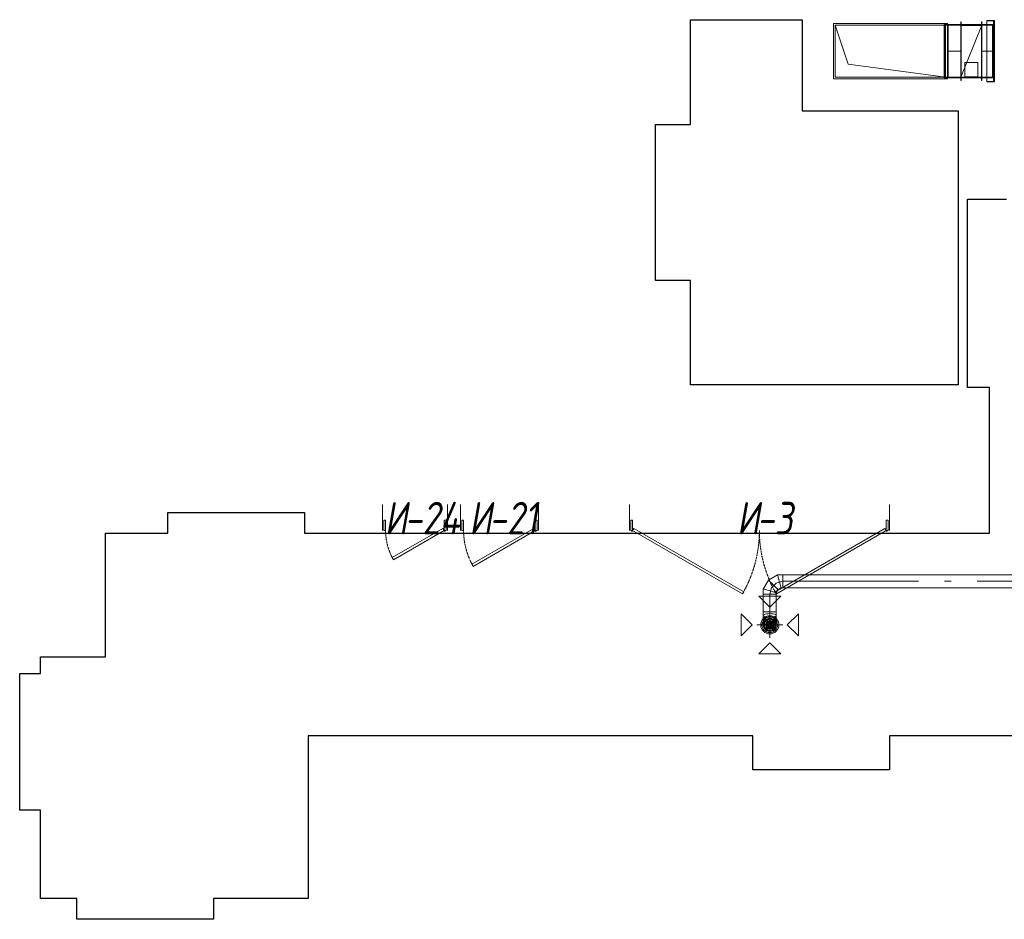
# Model space of a CAD drawing. Header units: millimetres. Extents: x -559767 to 178656, y -69521 to 138453.
# Tile 2 of 256: x -537841 to -530267, y 99031 to 105951. Entities that reach past the tile are written whole.
import ezdxf

# ---------------------------------------------------------------- set-up
doc = ezdxf.new("R2010")
doc.units = ezdxf.units.MM
doc.linetypes.add('-D1-02х01', pattern=[3, 2, -1])
doc.layers.get('Defpoints').update_dxf_attribs({"color": 31})
doc.layers.add('A-DOOR', color=7, linetype='Continuous', lineweight=5)
doc.layers.add('A-DOOR-IDEN', color=7, linetype='Continuous', lineweight=9)
doc.layers.add('PDF7_Geometry', color=7, linetype='Continuous', true_color=0xaaaaaa)
doc.styles.add('fl_iso paper', font='isocpeur.ttf', dxfattribs={"width": 0.8, "oblique": 10})

# ---------------------------------------------------------------- blocks, each defined once
blk = doc.blocks.new('A_MEQ_DoorWall - ОВ-7357003-50_AS_M_L13')
at = {"layer": 'A-DOOR'}
for p, q in [((326.3, 375), (-150, 100)), ((-140, 82.7), (336.3, 357.7)), ((336.3, 357.7), (326.3, 375)), ((-175, 100), (-175, -100)), ((-150, 100), (-165, 100)), ((-165, 100), (-165, 20)), ((-150, 20), (-150, 100)), ((-150, 100), (-140, 82.7)), ((415, 100), (400, 100)), ((400, 100), (400, 20)), ((415, 20), (415, 100)), ((425, 100), (425, -100)), ((-165, 20), (-150, 20)), ((400, 20), (415, 20))]:
    blk.add_line(p, q, dxfattribs=at)
at = {"layer": 'A-DOOR', "linetype": '-D1-02х01'}
blk.add_arc((-150, 100), 550, 360, 30, dxfattribs=at)
at = {"layer": 'A-DOOR'}
blk.add_arc((-155, 100), 5, 0, 180, dxfattribs=at)
blk = doc.blocks.new('A_MEQ_DoorWall - ОВ-7356846-50_AS_M_L13')
at = {"layer": 'A-DOOR'}
for p, q in [((289.7, 325), (-100, 100)), ((-90, 82.7), (299.7, 307.7)), ((299.7, 307.7), (289.7, 325)), ((-125, 100), (-125, -100)), ((-100, 100), (-115, 100)), ((-115, 100), (-115, 20)), ((-100, 20), (-100, 100)), ((-100, 100), (-90, 82.7)), ((365, 100), (350, 100)), ((350, 100), (350, 20)), ((365, 20), (365, 100)), ((375, 100), (375, -100)), ((-115, 20), (-100, 20)), ((350, 20), (365, 20))]:
    blk.add_line(p, q, dxfattribs=at)
at = {"layer": 'A-DOOR', "linetype": '-D1-02х01'}
blk.add_arc((-100, 100), 450, 360, 30, dxfattribs=at)
at = {"layer": 'A-DOOR'}
blk.add_arc((-105, 100), 5, 0, 180, dxfattribs=at)
blk = doc.blocks.new('A_MEQ_DoorWall - ОВ-7407793-50_AS_M_L13')
at = {"layer": 'A-DOOR'}
for p, q in [((-5.6, 587.5), (-850, 100)), ((-840, 82.7), (4.4, 570.2)), ((4.4, 570.2), (-5.6, 587.5)), ((245.6, 570.2), (255.6, 587.5)), ((1090, 82.7), (245.6, 570.2)), ((255.6, 587.5), (1100, 100)), ((-875, 100), (-875, -100)), ((-850, 100), (-865, 100)), ((-865, 100), (-865, 20)), ((-850, 20), (-850, 100)), ((-850, 100), (-840, 82.7)), ((1100, 100), (1090, 82.7)), ((1115, 100), (1100, 100)), ((1100, 100), (1100, 20)), ((1115, 20), (1115, 100)), ((1125, 100), (1125, -100)), ((-865, 20), (-850, 20)), ((1100, 20), (1115, 20))]:
    blk.add_line(p, q, dxfattribs=at)
at = {"layer": 'A-DOOR', "linetype": '-D1-02х01'}
for centre, start, end in [((-850, 100), 360, 30), ((1100, 100), 150, 180)]:
    blk.add_arc(centre, 975, start, end, dxfattribs=at)
at = {"layer": 'A-DOOR'}
for centre in [(-855, 100), (1105, 100)]:
    blk.add_arc(centre, 5, 0, 180, dxfattribs=at)
blk = doc.blocks.new('ghftytytd')
at = {"layer": 'PDF7_Geometry', "color": 3, "lineweight": 18, "true_color": 0x00ff00}
for points in [[(12996, 13224.5), (12996, 13650.5), (12120, 13650.5), (12120, 13224.5)], [(12996, 13650.5), (12996, 13224.5), (12120, 13224.5), (12120, 13650.5)], [(12133, 13637.5), (12133, 13237.5), (12983, 13237.5), (12233, 13337.5)], [(13003, 13642.5), (12971.9, 13642.5)], [(12971.9, 13232.5), (12971.9, 13642.5)], [(12976.9, 13237.5), (12976.9, 13637.5)], [(13003, 13637.5), (12976.9, 13637.5), (13003, 13637.5), (13003, 13237.5), (12976.9, 13237.5), (13003, 13237.5)], [(13003, 13642.5), (13003, 13232.5)], [(13003, 13237.5), (13003, 13637.5)], [(13100, 13637.5), (13003, 13637.5)], [(13102, 13662.5), (13102, 13212.5), (13100, 13212.5), (13102, 13212.5), (13102, 13662.5), (13100, 13662.5), (13100, 13212.5), (13100, 13662.5)], [(13100, 13232.5), (13100, 13642.5)], [(13260, 13642.5), (13100, 13642.5)], [(13100, 13642.5), (13100, 13232.5)], [(13260, 13637.6), (13100, 13637.6)], [(13100, 13237.5), (13100, 13637.5)], [(13260, 13637.4), (13100, 13637.4)], [(13100, 13636), (13100, 13239), (13260, 13239), (13100, 13239), (13100, 13636), (13260, 13636)], [(13258, 13637.5), (13258, 13237.5), (13102, 13237.5), (13258, 13237.5), (13258, 13637.5), (13102, 13637.5)], [(13102, 13237.5), (13102, 13637.5)], [(13260, 13662.5), (13260, 13212.5), (13258, 13212.5), (13260, 13212.5), (13260, 13662.5), (13258, 13662.5)], [(13258, 13212.5), (13258, 13662.5)], [(13260, 13232.5), (13260, 13642.5)], [(13260, 13642.5), (13343, 13642.5)], [(13260, 13637.4), (13260, 13637.6)], [(13260, 13637.5), (13260, 13237.5)], [(13260, 13637.5), (13343, 13637.5)], [(13260, 13239), (13260, 13636)], [(13358, 13673.5), (13358, 13201.5), (13300, 13201.5), (13358, 13201.5), (13358, 13673.5), (13300, 13673.5)], [(13300, 13201.5), (13300, 13673.5)], [(13300, 13203.5), (13350, 13203.5), (13300, 13203.5), (13300, 13671.5), (13350, 13671.5), (13300, 13671.5)], [(13343, 13232.5), (13343, 13642.5)], [(13343, 13637.5), (13343, 13237.5)], [(13350, 13203.5), (13350, 13671.5)], [(13350, 13656.5), (13358, 13656.5)], [(13350, 13656.5), (13350, 13656.4), (13350, 13655.9), (13350, 13655), (13350, 13654), (13350, 13652.8), (13350, 13651.5), (13350, 13650.2), (13350, 13649), (13350, 13648), (13350, 13647.2), (13350, 13646.7), (13350, 13646.5), (13350, 13646.7), (13350, 13647.2), (13350, 13648), (13350, 13649), (13350, 13650.2), (13350, 13651.5), (13350, 13652.8), (13350, 13654), (13350, 13655), (13350, 13655.9), (13350, 13656.4)], [(13358, 13646.5), (13350, 13646.5)], [(13350, 13237.5), (13358, 13237.5), (13350, 13237.5), (13350, 13637.5), (13358, 13637.5), (13350, 13637.5)], [(13358, 13646.5), (13358, 13646.7), (13358, 13647.2), (13358, 13648), (13358, 13649), (13358, 13650.2), (13358, 13651.5), (13358, 13652.8), (13358, 13654), (13358, 13655), (13358, 13655.9), (13358, 13656.4), (13358, 13656.5), (13358, 13656.4), (13358, 13655.9), (13358, 13655), (13358, 13654), (13358, 13652.8), (13358, 13651.5), (13358, 13650.2), (13358, 13649), (13358, 13648), (13358, 13647.2), (13358, 13646.7)], [(13358, 13237.5), (13358, 13637.5)], [(13230, 13349.5), (13130, 13349.5)], [(13130, 13239.5), (13130, 13349.5)], [(13003, 13232.5), (12971.9, 13232.5)], [(13100, 13237.5), (13003, 13237.5)], [(13100, 13232.5), (13003, 13232.5)], [(13260, 13237.6), (13100, 13237.6)], [(13260, 13237.4), (13100, 13237.4)], [(13230, 13239.5), (13130, 13239.5)], [(13260, 13237.4), (13260, 13237.6)], [(13260, 13232.5), (13343, 13232.5)], [(13350, 13228.5), (13358, 13228.5)], [(13350, 13228.5), (13350, 13228.3), (13350, 13227.9), (13350, 13227), (13350, 13226), (13350, 13224.8), (13350, 13223.5), (13350, 13222.2), (13350, 13221), (13350, 13220), (13350, 13219.2), (13350, 13218.7), (13350, 13218.5), (13350, 13218.7), (13350, 13219.2), (13350, 13220), (13350, 13221), (13350, 13222.2), (13350, 13223.5), (13350, 13224.8), (13350, 13226), (13350, 13227), (13350, 13227.9), (13350, 13228.3)], [(13358, 13218.5), (13350, 13218.5)], [(13358, 13218.5), (13358, 13218.7), (13358, 13219.2), (13358, 13220), (13358, 13221), (13358, 13222.2), (13358, 13223.5), (13358, 13224.8), (13358, 13226), (13358, 13227), (13358, 13227.9), (13358, 13228.3), (13358, 13228.5), (13358, 13228.3), (13358, 13227.9), (13358, 13227), (13358, 13226), (13358, 13224.8), (13358, 13223.5), (13358, 13222.2), (13358, 13221), (13358, 13220), (13358, 13219.2), (13358, 13218.7)]]:
    blk.add_lwpolyline(points, close=True, dxfattribs=at)
for points in [[(12133, 13637.5), (12983, 13637.5), (12983, 13237.5)], [(13100, 13642.5), (13003, 13642.5)], [(13003, 13642.5), (13100, 13642.5)], [(13003, 13232.5), (13003, 13642.5)], [(13003, 13642.5), (13003, 13232.5)], [(13100, 13637.6), (13100, 13637.4)], [(13260, 13637.5), (13100, 13637.5)], [(13100, 13637.5), (13260, 13637.5)], [(13100, 13237.5), (13100, 13637.5)], [(13100, 13637.5), (13260, 13637.5)], [(13260, 13637.5), (13100, 13237.5)], [(13100, 13237.5), (13260, 13637.5)], [(13100, 13237.5), (13100, 13637.5)], [(13100, 13637.5), (13260, 13637.5)], [(13260, 13637.5), (13100, 13237.5)], [(13100, 13237.5), (13260, 13637.5)], [(13260, 13232.5), (13260, 13642.5)], [(13260, 13642.5), (13260, 13232.5)], [(13260, 13637.5), (13260, 13237.5)], [(13260, 13237.5), (13260, 13637.5)], [(13260, 13637.5), (13260, 13237.5)], [(13260, 13637.5), (13260, 13237.5)], [(13260, 13237.5), (13260, 13637.5)], [(13260, 13637.5), (13260, 13237.5)], [(13350, 13656.5), (13350, 13656.4), (13350, 13655.9), (13350, 13655), (13350, 13654), (13350, 13652.8), (13350, 13651.5), (13350, 13650.2), (13350, 13649), (13350, 13648), (13350, 13647.2), (13350, 13646.7), (13350, 13646.5)], [(13350, 13646.5), (13350, 13646.7), (13350, 13647.2), (13350, 13648), (13350, 13649), (13350, 13650.2), (13350, 13651.5), (13350, 13652.8), (13350, 13654), (13350, 13655), (13350, 13655.9), (13350, 13656.4), (13350, 13656.5)], [(13358, 13646.5), (13358, 13646.7), (13358, 13647.2), (13358, 13648), (13358, 13649), (13358, 13650.2), (13358, 13651.5), (13358, 13652.8), (13358, 13654), (13358, 13655), (13358, 13655.9), (13358, 13656.4), (13358, 13656.5)], [(13358, 13656.5), (13358, 13656.4), (13358, 13655.9), (13358, 13655), (13358, 13654), (13358, 13652.8), (13358, 13651.5), (13358, 13650.2), (13358, 13649), (13358, 13648), (13358, 13647.2), (13358, 13646.7), (13358, 13646.5)], [(13100, 13437.5), (13003, 13437.5)], [(13260, 13437.5), (13343, 13437.5)], [(13230, 13239.5), (13230, 13349.5)], [(13230, 13349.5), (13230, 13239.5)], [(13100, 13237.6), (13100, 13237.4)], [(13260, 13237.5), (13100, 13237.5)], [(13100, 13237.5), (13260, 13237.5)], [(13260, 13237.5), (13100, 13237.5)], [(13100, 13237.5), (13260, 13237.5)], [(13260, 13237.5), (13100, 13237.5)], [(13260, 13237.5), (13100, 13237.5)], [(13100, 13237.5), (13260, 13237.5)], [(13260, 13237.5), (13100, 13237.5)], [(13260, 13232.5), (13100, 13232.5)], [(13100, 13232.5), (13260, 13232.5)], [(13343, 13237.5), (13260, 13237.5)], [(13343, 13237.5), (13260, 13237.5)], [(13350, 13228.5), (13350, 13228.3), (13350, 13227.9), (13350, 13227), (13350, 13226), (13350, 13224.8), (13350, 13223.5), (13350, 13222.2), (13350, 13221), (13350, 13220), (13350, 13219.2), (13350, 13218.7), (13350, 13218.5)], [(13350, 13218.5), (13350, 13218.7), (13350, 13219.2), (13350, 13220), (13350, 13221), (13350, 13222.2), (13350, 13223.5), (13350, 13224.8), (13350, 13226), (13350, 13227), (13350, 13227.9), (13350, 13228.3), (13350, 13228.5)], [(13358, 13218.5), (13358, 13218.7), (13358, 13219.2), (13358, 13220), (13358, 13221), (13358, 13222.2), (13358, 13223.5), (13358, 13224.8), (13358, 13226), (13358, 13227), (13358, 13227.9), (13358, 13228.3), (13358, 13228.5)], [(13358, 13228.5), (13358, 13228.3), (13358, 13227.9), (13358, 13227), (13358, 13226), (13358, 13224.8), (13358, 13223.5), (13358, 13222.2), (13358, 13221), (13358, 13220), (13358, 13219.2), (13358, 13218.7), (13358, 13218.5)]]:
    blk.add_lwpolyline(points, dxfattribs=at)
at = {"layer": 'PDF7_Geometry', "color": 5, "lineweight": 18, "true_color": 0x0000ff}
for points in [[(11729.5, 9410), (11729.5, 9408.3), (11729.5, 9403.3), (11729.5, 9395.3), (11729.5, 9385), (11729.5, 9372.9), (11729.5, 9360), (11729.5, 9372.9), (11729.5, 9385), (11729.5, 9395.3), (11729.5, 9403.3), (11729.5, 9408.3), (11729.5, 9410), (11689.3, 9410), (11619.7, 9369.8), (11579.5, 9300.2), (11579.5, 9260), (11581.2, 9260), (11586.2, 9260), (11594.2, 9260), (11604.5, 9260), (11616.6, 9260), (11629.5, 9260), (11616.6, 9260), (11604.5, 9260), (11594.2, 9260), (11586.2, 9260), (11581.2, 9260), (11579.5, 9260)], [(11680, 9024.7), (11678.3, 9037.7), (11673.3, 9049.7), (11665.3, 9060.1), (11655, 9068), (11642.9, 9073), (11630, 9074.7), (11642.9, 9073), (11655, 9068), (11665.3, 9060.1), (11673.3, 9049.7), (11678.3, 9037.7), (11680, 9024.7), (11680, 9051.5), (11680, 9097.9), (11680, 9124.7), (11680, 9260), (11678.3, 9260), (11673.3, 9260), (11665.3, 9260), (11655, 9260), (11642.9, 9260), (11630, 9260), (11642.9, 9260), (11655, 9260), (11665.3, 9260), (11673.3, 9260), (11678.3, 9260), (11680, 9260), (11680, 9273.4), (11693.4, 9296.6), (11716.6, 9310), (11730, 9310), (11730, 9311.7), (11730, 9316.7), (11730, 9324.6), (11730, 9335), (11730, 9347), (11730, 9360), (11730, 9347), (11730, 9335), (11730, 9324.6), (11730, 9316.7), (11730, 9311.7), (11730, 9310), (15722.9, 9310)], [(15722.9, 9410), (11730, 9410), (11730, 9408.3), (11730, 9403.3), (11730, 9395.3), (11730, 9385), (11730, 9372.9), (11730, 9360), (12773.5, 9360), (11730, 9360), (11730, 9372.9), (11730, 9385), (11730, 9395.3), (11730, 9403.3), (11730, 9408.3), (11730, 9410), (11689.8, 9410), (11620.2, 9369.8), (11580, 9300.2), (11580, 9260), (11581.7, 9260), (11586.7, 9260), (11594.6, 9260), (11605, 9260), (11617.1, 9260), (11630, 9260), (11617.1, 9260), (11605, 9260), (11594.6, 9260), (11586.7, 9260), (11581.7, 9260), (11580, 9260), (11581.7, 9260), (11586.7, 9260), (11594.6, 9260), (11605, 9260), (11617.1, 9260), (11630, 9260), (11630, 9124.7), (11617.1, 9124.7), (11605, 9124.7), (11594.6, 9124.7), (11586.7, 9124.7), (11581.7, 9124.7), (11580, 9124.7), (11581.7, 9124.7), (11586.7, 9124.7), (11594.6, 9124.7), (11605, 9124.7), (11617.1, 9124.7), (11630, 9124.7)], [(11730, 9360), (11730, 9372.9), (11730, 9385), (11730, 9395.3), (11730, 9403.3), (11730, 9408.3), (11730, 9410)], [(11730, 9410), (11730, 9408.3), (11730, 9403.3), (11730, 9395.3), (11730, 9385), (11730, 9372.9), (11730, 9360)], [(11679.5, 9260), (11677.8, 9260), (11672.8, 9260), (11664.9, 9260), (11654.5, 9260), (11642.5, 9260), (11629.5, 9260), (11642.5, 9260), (11654.5, 9260), (11664.9, 9260), (11672.8, 9260), (11677.8, 9260), (11679.5, 9260), (11679.5, 9273.4), (11692.9, 9296.6), (11716.1, 9310), (11729.5, 9310), (11729.5, 9311.7), (11729.5, 9316.7), (11729.5, 9324.6), (11729.5, 9335), (11729.5, 9347), (11729.5, 9360), (11729.5, 9347), (11729.5, 9335), (11729.5, 9324.6), (11729.5, 9316.7), (11729.5, 9311.7), (11729.5, 9310)], [(11729.5, 9360), (11679.5, 9346.6), (11642.9, 9310), (11629.5, 9260)], [(11680, 9346.6), (11643.4, 9310)], [(11730, 9360), (11680, 9346.6)], [(11643.4, 9310), (11630, 9260)], [(11630, 9124.7), (11617.1, 9124.7), (11605, 9124.7), (11594.6, 9124.7), (11586.7, 9124.7), (11581.7, 9124.7), (11580, 9124.7)], [(11580, 9124.7), (11580, 9097.9)], [(11580, 9097.9), (11580, 9051.5)], [(11630, 8925), (11630, 9125)], [(11680, 9124.7), (11678.3, 9124.7), (11673.3, 9124.7), (11665.3, 9124.7), (11655, 9124.7), (11642.9, 9124.7), (11630, 9124.7)], [(11630, 9124.7), (11642.9, 9124.7), (11655, 9124.7), (11665.3, 9124.7), (11673.3, 9124.7), (11678.3, 9124.7), (11680, 9124.7)], [(11630, 9124.7), (11630, 9074.7)], [(11530, 9025), (11730, 9025)], [(11630, 9074.7), (11617.1, 9073), (11605, 9068), (11594.6, 9060.1), (11586.7, 9049.7), (11581.7, 9037.7), (11580, 9024.7)], [(11580, 9024.7), (11581.7, 9037.7), (11586.7, 9049.7), (11594.6, 9060.1), (11605, 9068), (11617.1, 9073), (11630, 9074.7)], [(11580, 9051.5), (11580, 9024.7)], [(11630, 9075), (11651.6, 9062.5), (11651.6, 9037.5), (11630, 9025), (11608.3, 9012.5), (11608.3, 8987.5), (11630, 8975)], [(11630, 9074.7), (11630, 9038.1)], [(11630, 9038.1), (11630, 9024.7)]]:
    blk.add_lwpolyline(points, dxfattribs=at)
for points in [[(11702.7, 9360), (11699.3, 9372.9), (11696, 9385), (11693.3, 9395.3), (11691.1, 9403.3), (11689.8, 9408.3), (11689.3, 9410), (11689.8, 9408.3), (11691.1, 9403.3), (11693.3, 9395.3), (11696, 9385), (11699.3, 9372.9)], [(11703.2, 9360), (11699.7, 9372.9), (11696.5, 9385), (11693.7, 9395.3), (11691.6, 9403.3), (11690.3, 9408.3), (11689.8, 9410), (11690.3, 9408.3), (11691.6, 9403.3), (11693.7, 9395.3), (11696.5, 9385), (11699.7, 9372.9)], [(11656.3, 9333.2), (11646.8, 9342.7), (11638, 9351.5), (11630.4, 9359.1), (11624.6, 9364.9), (11620.9, 9368.5), (11619.7, 9369.8), (11620.9, 9368.5), (11624.6, 9364.9), (11630.4, 9359.1), (11638, 9351.5), (11646.8, 9342.7)], [(11656.8, 9333.2), (11647.3, 9342.7), (11638.5, 9351.5), (11630.9, 9359.1), (11625.1, 9364.9), (11621.4, 9368.5), (11620.2, 9369.8), (11621.4, 9368.5), (11625.1, 9364.9), (11630.9, 9359.1), (11638.5, 9351.5), (11647.3, 9342.7)], [(11656.3, 9333.2), (11665.8, 9323.7), (11674.6, 9314.9), (11682.2, 9307.3), (11688, 9301.5), (11691.7, 9297.8), (11692.9, 9296.6), (11691.7, 9297.8), (11688, 9301.5), (11682.2, 9307.3), (11674.6, 9314.9), (11665.8, 9323.7)], [(11656.8, 9333.2), (11666.3, 9323.7), (11675.1, 9314.9), (11682.7, 9307.3), (11688.5, 9301.5), (11692.1, 9297.8), (11693.4, 9296.6), (11692.1, 9297.8), (11688.5, 9301.5), (11682.7, 9307.3), (11675.1, 9314.9), (11666.3, 9323.7)], [(11702.7, 9360), (11706.2, 9347), (11709.4, 9335), (11712.2, 9324.6), (11714.3, 9316.7), (11715.7, 9311.7), (11716.1, 9310), (11715.7, 9311.7), (11714.3, 9316.7), (11712.2, 9324.6), (11709.4, 9335), (11706.2, 9347)], [(11703.2, 9360), (11706.7, 9347), (11709.9, 9335), (11712.7, 9324.6), (11714.8, 9316.7), (11716.1, 9311.7), (11716.6, 9310), (11716.1, 9311.7), (11714.8, 9316.7), (11712.7, 9324.6), (11709.9, 9335), (11706.7, 9347)], [(11730, 9360), (11730, 9347), (11730, 9335), (11730, 9324.6), (11730, 9316.7), (11730, 9311.7), (11730, 9310), (11730, 9311.7), (11730, 9316.7), (11730, 9324.6), (11730, 9335), (11730, 9347)], [(12973.5, 9360), (13026.4, 9360)], [(13226.4, 9360), (14226.4, 9360)], [(11545.1, 9245), (11630, 9160.1), (11714.8, 9245)], [(11629.5, 9286.8), (11616.6, 9290.2), (11604.5, 9293.5), (11594.2, 9296.3), (11586.2, 9298.4), (11581.2, 9299.7), (11579.5, 9300.2), (11581.2, 9299.7), (11586.2, 9298.4), (11594.2, 9296.3), (11604.5, 9293.5), (11616.6, 9290.2)], [(11630, 9286.8), (11617.1, 9290.2), (11605, 9293.5), (11594.6, 9296.3), (11586.7, 9298.4), (11581.7, 9299.7), (11580, 9300.2), (11581.7, 9299.7), (11586.7, 9298.4), (11594.6, 9296.3), (11605, 9293.5), (11617.1, 9290.2)], [(11630, 9124.7), (11617.1, 9124.7), (11605, 9124.7), (11594.6, 9124.7), (11586.7, 9124.7), (11581.7, 9124.7), (11580, 9124.7), (11580, 9260), (11581.7, 9260), (11586.7, 9260), (11594.6, 9260), (11605, 9260), (11617.1, 9260), (11630, 9260)], [(11629.5, 9286.8), (11642.5, 9283.3), (11654.5, 9280.1), (11664.9, 9277.3), (11672.8, 9275.2), (11677.8, 9273.8), (11679.5, 9273.4), (11677.8, 9273.8), (11672.8, 9275.2), (11664.9, 9277.3), (11654.5, 9280.1), (11642.5, 9283.3)], [(11630, 9286.8), (11642.9, 9283.3), (11655, 9280.1), (11665.3, 9277.3), (11673.3, 9275.2), (11678.3, 9273.8), (11680, 9273.4), (11678.3, 9273.8), (11673.3, 9275.2), (11665.3, 9277.3), (11655, 9280.1), (11642.9, 9283.3)], [(11630, 9260), (11642.9, 9260), (11655, 9260), (11665.3, 9260), (11673.3, 9260), (11678.3, 9260), (11680, 9260), (11678.3, 9260), (11673.3, 9260), (11665.3, 9260), (11655, 9260), (11642.9, 9260)], [(11410.2, 9109.5), (11495.1, 9024.6), (11410.2, 8939.7)], [(11680, 9097.9), (11678.3, 9101.4), (11673.3, 9104.6), (11665.3, 9107.4), (11655, 9109.5), (11642.9, 9110.9), (11630, 9111.3), (11617.1, 9110.9), (11605, 9109.5), (11594.6, 9107.4), (11586.7, 9104.6), (11581.7, 9101.4), (11580, 9097.9), (11581.7, 9094.5), (11586.7, 9091.2), (11594.6, 9088.4), (11605, 9086.3), (11617.1, 9085), (11630, 9084.5), (11642.9, 9085), (11655, 9086.3), (11665.3, 9088.4), (11673.3, 9091.2), (11678.3, 9094.5)], [(11630, 9124.7), (11642.9, 9124.7), (11655, 9124.7), (11665.3, 9124.7), (11673.3, 9124.7), (11678.3, 9124.7), (11680, 9124.7), (11678.3, 9124.7), (11673.3, 9124.7), (11665.3, 9124.7), (11655, 9124.7), (11642.9, 9124.7)], [(11849.8, 9109.8), (11765, 9025), (11849.8, 8940.1)], [(11680, 9051.5), (11678.3, 9061), (11673.3, 9069.8), (11665.3, 9077.4), (11655, 9083.2), (11642.9, 9086.9), (11630, 9088.1), (11617.1, 9086.9), (11605, 9083.2), (11594.6, 9077.4), (11586.7, 9069.8), (11581.7, 9061), (11580, 9051.5), (11581.7, 9042), (11586.7, 9033.2), (11594.6, 9025.6), (11605, 9019.8), (11617.1, 9016.1), (11630, 9014.9), (11642.9, 9016.1), (11655, 9019.8), (11665.3, 9025.6), (11673.3, 9033.2), (11678.3, 9042)], [(11580, 9025), (11594.6, 8989.6), (11630, 8975), (11665.3, 8989.6), (11680, 9025), (11665.3, 9060.3), (11630, 9075), (11594.6, 9060.3)], [(11580, 9024.7), (11581.7, 9011.8), (11586.7, 8999.7), (11594.6, 8989.4), (11605, 8981.4), (11617.1, 8976.4), (11630, 8974.7), (11642.9, 8976.4), (11655, 8981.4), (11665.3, 8989.4), (11673.3, 8999.7), (11678.3, 9011.8), (11680, 9024.7), (11678.3, 9011.8), (11673.3, 8999.7), (11665.3, 8989.4), (11655, 8981.4), (11642.9, 8976.4), (11630, 8974.7), (11617.1, 8976.4), (11605, 8981.4), (11594.6, 8989.4), (11586.7, 8999.7), (11581.7, 9011.8)], [(11630, 9072.5), (11609.4, 9067.8), (11592.9, 9054.6), (11583.7, 9035.5), (11583.7, 9014.4), (11592.9, 8995.4), (11609.4, 8982.2), (11630, 8977.5), (11650.6, 8982.2), (11667.1, 8995.4), (11676.3, 9014.4), (11676.3, 9035.5), (11667.1, 9054.6), (11650.6, 9067.8)], [(11630, 8982.5), (11608.7, 8988.2), (11593.2, 9003.7), (11587.5, 9025), (11593.2, 9046.2), (11608.7, 9061.8), (11630, 9067.5), (11651.2, 9061.8), (11666.8, 9046.2), (11672.5, 9025), (11666.8, 9003.7), (11651.2, 8988.2)], [(11630, 9058.3), (11613.3, 9053.9), (11601.1, 9041.7), (11596.7, 9025), (11601.1, 9008.3), (11613.3, 8996.1), (11630, 8991.6), (11646.7, 8996.1), (11658.9, 9008.3), (11663.3, 9025), (11658.9, 9041.7), (11646.7, 9053.9)], [(11630, 8996.6), (11613.3, 9002.1), (11603, 9016.2), (11603, 9033.7), (11613.3, 9047.9), (11630, 9053.3), (11646.7, 9047.9), (11656.9, 9033.7), (11656.9, 9016.2), (11646.7, 9002.1)], [(11630, 9050), (11615.3, 9045.2), (11606.2, 9032.7), (11606.2, 9017.2), (11615.3, 9004.7), (11630, 9000), (11644.7, 9004.7), (11653.8, 9017.2), (11653.8, 9032.7), (11644.7, 9045.2)], [(11630, 9047), (11617.1, 9042.8), (11609.1, 9031.8), (11609.1, 9018.2), (11617.1, 9007.2), (11630, 9003), (11642.9, 9007.2), (11650.9, 9018.2), (11650.9, 9031.8), (11642.9, 9042.8)], [(11630, 9008), (11618, 9013), (11613, 9025), (11618, 9037), (11630, 9042), (11642, 9037), (11647, 9025), (11642, 9013)], [(11630, 9041.7), (11618.2, 9036.7), (11613.3, 9025), (11618.2, 9013.2), (11630, 9008.3), (11641.8, 9013.2), (11646.7, 9025), (11641.8, 9036.7)], [(11630, 9035), (11621.3, 9030), (11621.3, 9020), (11630, 9015), (11638.6, 9020), (11638.6, 9030)], [(11545.1, 8801), (11630, 8885.9), (11714.8, 8801)]]:
    blk.add_lwpolyline(points, close=True, dxfattribs=at)
for points in [[(11560, 9025, 0.999748), (11700, 9025, 0.999748)], [(11570, 9025, 0.999706), (11690, 9025, 1.000294)]]:
    blk.add_lwpolyline(points, format="xyb", close=True, dxfattribs=at)
for centre, radius, start, end in [((11630, 9024.9), 70, 0.01444, 179.98556), ((11630, 9025), 70, 180.01444, 359.98556), ((11630, 9025), 60, 359.98315, 180.01685), ((11630, 9025), 60, 180.01685, 359.98315), ((11630, 9025), 50, 359.97979, 180.02021), ((11630, 9025), 50, 359.97979, 180.02021), ((11630, 9025), 50, 359.97979, 180.02021), ((11630, 9025), 50, 359.97979, 180.02021), ((11630, 9025), 50, 180.02021, 359.97979), ((11630, 9025), 50, 180.02021, 359.97979), ((11630, 9025), 50, 180.02021, 359.97979), ((11630, 9025), 50, 180.02021, 359.97979)]:
    blk.add_arc(centre, radius, start, end, dxfattribs=at)

msp = doc.modelspace()

# ---------------------------------------------------------------- linework, layer by layer
at = {"layer": 'Defpoints'}
msp.add_lwpolyline([(-532680.9, 103140.8), (-532680.9, 103945.8), (-532950.9, 103945.8), (-532950.9, 105145.8), (-532680.9, 105145.8), (-532680.9, 105950.8), (-531820.9, 105950.8), (-531820.9, 105250.8), (-530620.9, 105250.8), (-530620.9, 103140.8)], close=True, dxfattribs=at)
msp.add_lwpolyline([(-522990.9, 100440.8), (-531150.9, 100440.8), (-531150.9, 100180.8), (-532200.9, 100180.8), (-532200.9, 100440.8), (-535620.9, 100440.8), (-535620.9, 99190.8), (-536350.9, 99190.8), (-536350.9, 99030.8), (-537400.9, 99030.8), (-537400.9, 99190.8), (-537680.9, 99190.8), (-537680.9, 99870.8), (-537840.9, 99870.8), (-537840.9, 100920.8), (-537680.9, 100920.8), (-537680.9, 101050.8), (-537180.9, 101050.8), (-537180.9, 102000.8), (-536700.9, 102000.8), (-536700.9, 102160.8), (-535650.9, 102160.8), (-535650.9, 102000.8), (-530380.9, 102000.8), (-530380.9, 103120.8), (-530550.9, 103120.8), (-530550.9, 104570.8), (-530250.9, 104570.8)], dxfattribs=at)

# ---------------------------------------------------------------- block references
msp.add_blockref('ghftytytd', (-543700.9, 92270.8))
at = {"layer": 'A-DOOR', "color": 8, "true_color": 0x7f7f7f, "rotation": 180}
for name, p in [('A_MEQ_DoorWall - ОВ-7356846-50_AS_M_L13', (-534675.9, 102120.8)), ('A_MEQ_DoorWall - ОВ-7357003-50_AS_M_L13', (-534025.9, 102120.8)), ('A_MEQ_DoorWall - ОВ-7407793-50_AS_M_L13', (-532025.9, 102120.8))]:
    msp.add_blockref(name, p, dxfattribs=at)

# ---------------------------------------------------------------- texts
at = {"layer": 'A-DOOR-IDEN', "lineweight": 5, "char_height": 250, "attachment_point": 1, "style": 'fl_iso paper'}
for s, insert, width in [('И', (-535033.9, 102241.8), 186.392), ('-24', (-534880.1, 102241.8), 372.785), ('И', (-534383.9, 102241.8), 186.392), ('-21', (-534230.1, 102241.8), 372.785), ('И', (-532324.3, 102241.8), 186.392), ('-3', (-532170.5, 102241.8), 228.481)]:
    msp.add_mtext(s, dxfattribs=dict(at, insert=insert, width=width))

doc.saveas('drawing.dxf')
